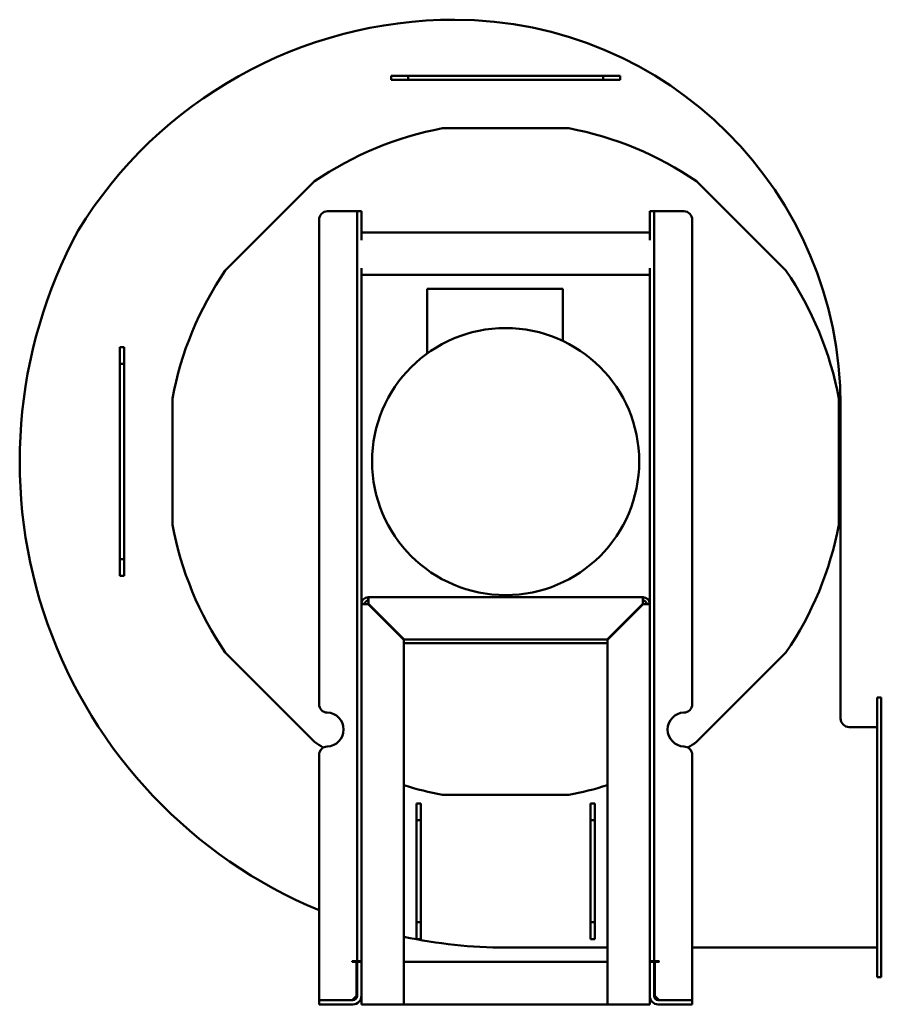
# Model space of a CAD drawing. Header units: millimetres. Extents: x 2117 to 3133, y 1276 to 2437.
import ezdxf

# ---------------------------------------------------------------- set-up
doc = ezdxf.new("R2010")
doc.units = ezdxf.units.MM
doc.header["$LTSCALE"] = 12.5
doc.layers.add('Widoczne (ISO)', color=7, linetype='Continuous', lineweight=50)

msp = doc.modelspace()

# ---------------------------------------------------------------- linework, layer by layer
at = {"layer": 'Widoczne (ISO)'}
for p, q in [((2555, 2370.7), (2575, 2370.7)), ((2555, 2370.7), (2555, 2365.7)), ((2575, 2370.7), (2805, 2370.7)), ((2575, 2370.7), (2575, 2365.7)), ((2805, 2370.7), (2825, 2370.7)), ((2805, 2370.7), (2805, 2365.7)), ((2825, 2370.7), (2825, 2365.7)), ((2555, 2365.7), (2575, 2365.7)), ((2575, 2365.7), (2805, 2365.7)), ((2805, 2365.7), (2825, 2365.7)), ((2764.5, 2308.8), (2615.5, 2308.8)), ((2464.8, 2246.3), (2359.4, 2141)), ((3020.6, 2141), (2915.2, 2246.3)), ((2480, 2210.8), (2510, 2210.8)), ((2510, 2210.8), (2515, 2210.8)), ((2515, 2207.8), (2515, 2210.8)), ((2520, 2210.8), (2515, 2210.8)), ((2515, 2207.8), (2515, 2183.7)), ((2520, 2210.8), (2520, 2207.8)), ((2520, 2184.6), (2520, 2207.8)), ((2860, 2207.8), (2860, 2210.8)), ((2865, 2210.8), (2860, 2210.8)), ((2860, 2207.8), (2860, 2184.6)), ((2865, 2210.8), (2865, 2207.8)), ((2870, 2210.8), (2865, 2210.8)), ((2865, 2183.7), (2865, 2207.8)), ((2870, 2210.8), (2900, 2210.8)), ((2470, 1629.7), (2470, 2200.8)), ((2910, 2200.8), (2910, 1629.7)), ((2515, 2176.6), (2515, 2183.7)), ((2520, 2185.8), (2860, 2185.8)), ((2520, 2184.6), (2520, 2177.8)), ((2860, 2177.8), (2860, 2184.6)), ((2865, 2183.7), (2865, 2176.6)), ((2515, 2176.6), (2515, 1326.8)), ((2520, 2176.6), (2520, 2177.8)), ((2860, 2177.8), (2860, 2176.6)), ((2865, 2176.6), (2865, 1326.8)), ((2520, 2143.8), (2520, 1747.8)), ((2860, 2143.8), (2860, 1747.8)), ((2860, 2135.8), (2520, 2135.8)), ((2757.5, 2119.5), (2597.5, 2119.5)), ((2597.5, 2119.5), (2597.5, 2043.2)), ((2757.5, 2119.5), (2757.5, 2058.1)), ((2235, 2050.8), (2235, 2030.8)), ((2240, 2050.8), (2235, 2050.8)), ((2240, 2050.8), (2240, 2030.8)), ((2240, 2030.8), (2235, 2030.8)), ((2235, 2030.8), (2235, 1800.8)), ((2240, 2030.8), (2240, 1800.8)), ((2297, 1990.3), (2297, 1841.2)), ((3083, 1841.2), (3083, 1990.3)), ((3085, 1612.7), (3085, 1981.7)), ((2240, 1800.8), (2235, 1800.8)), ((2235, 1800.8), (2235, 1780.8)), ((2240, 1800.8), (2240, 1780.8)), ((2240, 1780.8), (2235, 1780.8)), ((2528, 1755.8), (2852, 1755.8)), ((2528, 1751.8), (2528, 1755.8)), ((2852, 1755.8), (2852, 1751.8)), ((2520, 1325.7), (2520, 1747.8)), ((2520, 1747.8), (2524, 1747.8)), ((2528, 1747.4), (2562, 1713.4)), ((2562.4, 1713.8), (2528.4, 1747.8)), ((2851.6, 1747.8), (2817.6, 1713.8)), ((2818, 1713.4), (2852, 1747.4)), ((2856, 1747.8), (2860, 1747.8)), ((2860, 1747.8), (2860, 1325.7)), ((2570, 1705.4), (2562, 1713.4)), ((2562.4, 1713.8), (2570.4, 1705.8)), ((2809.6, 1705.8), (2817.6, 1713.8)), ((2818, 1713.4), (2810, 1705.4)), ((2570, 1705.4), (2570, 1325.7)), ((2810, 1701.7), (2570, 1701.7)), ((2809.6, 1705.8), (2570.4, 1705.8)), ((2810, 1325.7), (2810, 1705.4)), ((2359.4, 1690.5), (2464.8, 1585.2)), ((2915.2, 1585.2), (3020.6, 1690.5)), ((3128, 1631.7), (3128, 1637.7)), ((3133, 1637.7), (3128, 1637.7)), ((3133, 1637.7), (3133, 1631.7)), ((3128, 1631.7), (3128, 1313.7)), ((3133, 1313.7), (3133, 1631.7)), ((3128, 1602.7), (3095, 1602.7)), ((2470, 1280.8), (2470, 1569.8)), ((2910, 1569.8), (2910, 1280.8)), ((2615.5, 1522.8), (2764.5, 1522.8)), ((2585, 1492.7), (2585, 1512.7)), ((2585, 1512.7), (2590, 1512.7)), ((2590, 1492.7), (2590, 1512.7)), ((2790, 1492.7), (2790, 1512.7)), ((2790, 1512.7), (2795, 1512.7)), ((2795, 1492.7), (2795, 1512.7)), ((2585, 1372.7), (2585, 1492.7)), ((2585, 1492.7), (2590, 1492.7)), ((2590, 1372.7), (2590, 1492.7)), ((2790, 1372.7), (2790, 1492.7)), ((2790, 1492.7), (2795, 1492.7)), ((2795, 1372.7), (2795, 1492.7)), ((2585, 1352.7), (2585, 1372.7)), ((2585, 1372.7), (2590, 1372.7)), ((2590, 1352.7), (2590, 1372.7)), ((2790, 1352.7), (2790, 1372.7)), ((2790, 1372.7), (2795, 1372.7)), ((2795, 1352.7), (2795, 1372.7)), ((2585, 1352.7), (2590, 1352.7)), ((2790, 1352.7), (2795, 1352.7)), ((2690, 1342.7), (2810, 1342.7)), ((2910, 1342.7), (3128, 1342.7)), ((2509.5, 1326.8), (2510, 1326.8)), ((2514, 1325.7), (2509.5, 1325.7)), ((2510, 1326.8), (2515, 1326.8)), ((2514, 1325.7), (2514, 1285.7)), ((2515, 1326.8), (2520, 1326.8)), ((2520, 1325.7), (2515, 1325.7)), ((2515, 1320.8), (2515, 1325.7)), ((2520, 1325.7), (2520, 1320.8)), ((2570, 1325.7), (2810, 1325.7)), ((2570, 1283.7), (2570, 1325.7)), ((2810, 1325.7), (2810, 1283.7)), ((2860, 1326.8), (2865, 1326.8)), ((2865, 1325.7), (2860, 1325.7)), ((2860, 1320.8), (2860, 1325.7)), ((2870, 1326.8), (2865, 1326.8)), ((2865, 1325.7), (2865, 1320.8)), ((2870.5, 1325.7), (2866, 1325.7)), ((2866, 1285.7), (2866, 1325.7)), ((2870, 1326.8), (2870.5, 1326.8)), ((2515, 1285.7), (2515, 1320.8)), ((2520, 1320.8), (2520, 1285.7)), ((2860, 1285.7), (2860, 1320.8)), ((2865, 1320.8), (2865, 1285.7)), ((3128, 1307.7), (3128, 1313.7)), ((3133, 1313.7), (3133, 1307.7)), ((3128, 1307.7), (3133, 1307.7)), ((2470, 1280.8), (2475, 1280.8)), ((2470, 1280.8), (2470, 1275.7)), ((2510, 1280.8), (2475, 1280.8)), ((2514, 1285.7), (2509, 1280.8)), ((2520, 1275.7), (2520, 1285.7)), ((2570, 1275.7), (2570, 1283.7)), ((2810, 1275.7), (2810, 1283.7)), ((2860, 1285.7), (2860, 1275.7)), ((2871, 1280.8), (2866, 1285.7)), ((2905, 1280.8), (2870, 1280.8)), ((2905, 1280.8), (2910, 1280.8)), ((2910, 1275.7), (2910, 1280.8)), ((2475, 1275.7), (2470, 1275.7)), ((2475, 1275.7), (2510, 1275.7)), ((2520, 1275.7), (2528, 1275.7)), ((2562, 1275.7), (2528, 1275.7)), ((2562, 1275.7), (2570, 1275.7)), ((2570, 1275.7), (2810, 1275.7)), ((2810, 1275.7), (2818, 1275.7)), ((2852, 1275.7), (2818, 1275.7)), ((2852, 1275.7), (2860, 1275.7)), ((2870, 1275.7), (2905, 1275.7)), ((2910, 1275.7), (2905, 1275.7))]:
    msp.add_line(p, q, dxfattribs=at)
msp.add_circle((2690, 1915.7), 157.5, dxfattribs=at)
for centre, radius, start, end in [((2630, 1915.7), 521, 90, 148.4666), ((2630, 1981.7), 455, 0, 90), ((2690, 1915.7), 400, 100.7348, 124.2652), ((2690, 1915.7), 400, 55.7348, 79.2652), ((2480, 2200.8), 10, 90, 180), ((2900, 2200.8), 10, 0, 90), ((2690, 1915.7), 573, 151.6059, 247.4218), ((2690, 1915.7), 400, 145.7348, 169.2652), ((2690, 1915.7), 400, 10.7348, 34.2652), ((2690, 1915.7), 400, 190.7348, 214.2652), ((2690, 1915.7), 400, 325.7348, 349.2652), ((2528, 1747.8), 8, 90, 180), ((2852, 1747.8), 8, 0, 90), ((2528, 1747.8), 4, 90, 180), ((2535, 1741.7), 10, 132.2748, 145.1426), ((2535, 1741.7), 10, 145.3808, 145.381), ((2535, 1741.8), 10, 131.9671, 131.9674), ((2845, 1741.7), 10, 48.0326, 48.0329), ((2845, 1741.7), 10, 34.8576, 47.7252), ((2852, 1747.8), 4, 0, 90), ((2480, 1629.7), 10, 180, 268.0898), ((2900, 1629.7), 10, 271.9102, 0), ((2479, 1599.8), 20, 271.9102, 88.0898), ((2901, 1599.8), 20, 91.9102, 268.0898), ((3095, 1612.7), 10, 180, 270), ((2690, 1915.7), 400, 235.7348, 237.4888), ((2480, 1569.8), 10, 91.9102, 180), ((2900, 1569.8), 10, 0, 88.0898), ((2690, 1915.7), 400, 302.5112, 304.2652), ((2690, 1915.7), 400, 252.5424, 259.2652), ((2690, 1915.7), 400, 280.7348, 287.4576), ((2690, 1915.7), 573, 257.9114, 270), ((2509.5, 1326.2), 0.5, 90, 270), ((2870.5, 1326.2), 0.5, 270, 90), ((2510, 1285.7), 5, 270, 0), ((2510, 1285.7), 10, 270, 0), ((2870, 1285.7), 10, 180, 270), ((2870, 1285.7), 5, 180, 270)]:
    msp.add_arc(centre, radius, start, end, dxfattribs=at)
for points, knots in [([(2528.4, 1747.8), (2528.3, 1749.5), (2528.3, 1751.3), (2528.2, 1753.7), (2528.1, 1754.4), (2528.1, 1755.5), (2528, 1755.8), (2528, 1755.8)], [0, 0, 0, 0, 0.673198, 0.673198, 1.121997, 1.121997, 1.570796, 1.570796, 1.570796, 1.570796]), ([(2852, 1755.8), (2852, 1755.8), (2851.9, 1755.5), (2851.9, 1754.4), (2851.8, 1753.7), (2851.7, 1751.3), (2851.7, 1749.5), (2851.6, 1747.8)], [0, 0, 0, 0, 0.448799, 0.448799, 0.897598, 0.897598, 1.570796, 1.570796, 1.570796, 1.570796]), ([(2520, 1747.8), (2520, 1747.7), (2520.3, 1747.7), (2521.3, 1747.6), (2522.1, 1747.6), (2524.4, 1747.5), (2526.2, 1747.4), (2528, 1747.4)], [0, 0, 0, 0, 0.448799, 0.448799, 0.897598, 0.897598, 1.570796, 1.570796, 1.570796, 1.570796]), ([(2524, 1747.8), (2524, 1747.7), (2524, 1747.7), (2524.2, 1747.7), (2524.3, 1747.7), (2524.5, 1747.6), (2524.6, 1747.6), (2524.8, 1747.6), (2525, 1747.6), (2525.5, 1747.5), (2526, 1747.5), (2526.9, 1747.5), (2527.5, 1747.4), (2528, 1747.4)], [0, 0, 0, 0, 0.0888877, 0.0888877, 0.1777749, 0.1777749, 0.2370388, 0.2370388, 0.3152624, 0.3152624, 0.4719896, 0.4719896, 0.6305869, 0.6305869, 0.6305869, 0.6305869]), ([(2528, 1751.8), (2528, 1751.8), (2528, 1751.7), (2528.1, 1751.6), (2528.1, 1751.5), (2528.1, 1751.3), (2528.1, 1751.2), (2528.1, 1750.9), (2528.2, 1750.8), (2528.2, 1750.2), (2528.2, 1749.8), (2528.3, 1748.8), (2528.3, 1748.3), (2528.4, 1747.8)], [-0.6305868, -0.6305868, -0.6305868, -0.6305868, -0.5416992, -0.5416992, -0.4528119, -0.4528119, -0.3935481, -0.3935481, -0.3153245, -0.3153245, -0.1585973, -0.1585973, 0, 0, 0, 0]), ([(2852, 1751.8), (2852, 1751.8), (2852, 1751.7), (2851.9, 1751.6), (2851.9, 1751.5), (2851.9, 1751.3), (2851.9, 1751.2), (2851.9, 1750.9), (2851.8, 1750.8), (2851.8, 1750.2), (2851.8, 1749.8), (2851.7, 1748.8), (2851.7, 1748.3), (2851.6, 1747.8)], [0, 0, 0, 0, 0.0888877, 0.0888877, 0.1777749, 0.1777749, 0.2370388, 0.2370388, 0.3152624, 0.3152624, 0.4719896, 0.4719896, 0.6305869, 0.6305869, 0.6305869, 0.6305869]), ([(2852, 1747.4), (2853.2, 1747.4), (2854.4, 1747.5), (2856.5, 1747.5), (2857.5, 1747.6), (2859.4, 1747.6), (2860, 1747.7), (2860, 1747.8)], [0, 0, 0, 0, 0.448799, 0.448799, 0.897598, 0.897598, 1.570796, 1.570796, 1.570796, 1.570796]), ([(2856, 1747.8), (2856, 1747.7), (2855.9, 1747.7), (2855.5, 1747.6), (2855.2, 1747.6), (2854.6, 1747.6), (2854.4, 1747.5), (2854.1, 1747.5), (2853.9, 1747.5), (2853.4, 1747.5), (2853.2, 1747.5), (2852.6, 1747.4), (2852.3, 1747.4), (2852, 1747.4)], [-0.6305869, -0.6305869, -0.6305869, -0.6305869, -0.4719896, -0.4719896, -0.3152624, -0.3152624, -0.2370388, -0.2370388, -0.1777749, -0.1777749, -0.0888877, -0.0888877, 0, 0, 0, 0])]:
    msp.add_open_spline(points, degree=3, knots=knots, dxfattribs=at)

doc.saveas('drawing.dxf')
